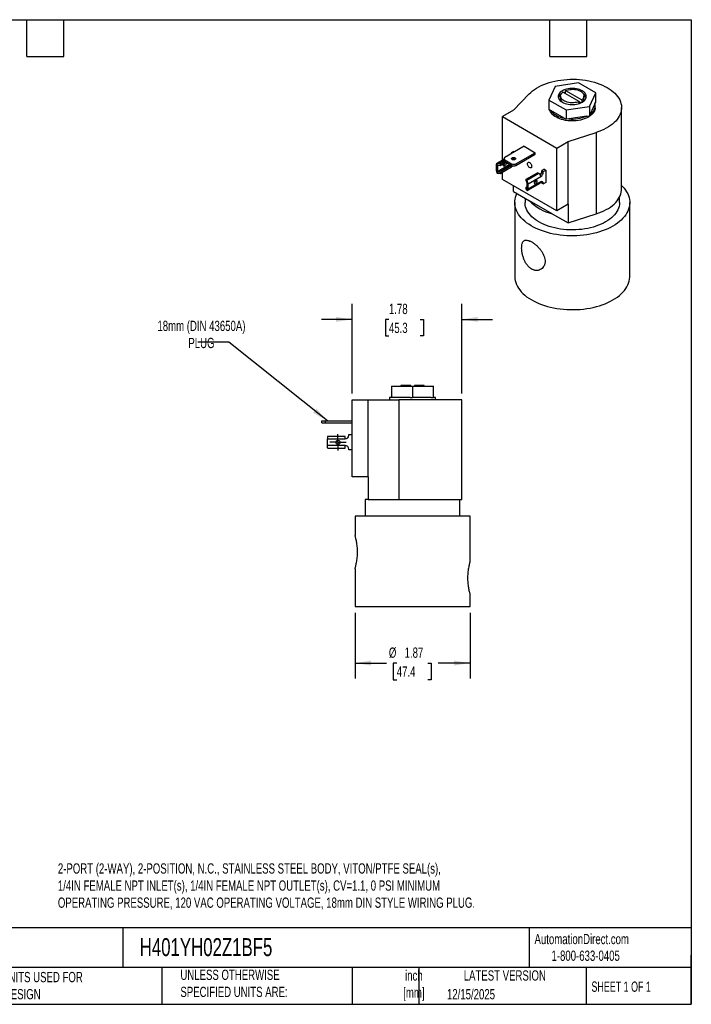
# Model space of a CAD drawing. Header units: inches. Extents: x 0.5 to 21.5, y 0.5 to 16.5.
# Tile 2 of 2: x 10.6 to 21.5, y 0.5 to 16.5. Entities that reach past the tile are written whole.
import ezdxf

# ---------------------------------------------------------------- set-up
doc = ezdxf.new("R2010")
doc.units = ezdxf.units.IN
doc.header["$LTSCALE"] = 2
doc.header["$MEASUREMENT"] = 0
doc.linetypes.add('SLD-Center', pattern=[0.75, 0.6, -0.05, 0.05, -0.05])
doc.linetypes.add('SLD-Solid', pattern=[0])
doc.layers.add('CENTER', color=40, linetype='SLD-Center')
doc.layers.add('DIMENSIONS', color=140, linetype='SLD-Solid', lineweight=25)
doc.layers.add('TEXT', color=140, linetype='SLD-Solid', lineweight=25)
doc.styles.add('SLDTEXTSTYLE0', font='TXT', dxfattribs={"width": 0.7})
doc.styles.add('SLDTEXTSTYLE1', font='TXT', dxfattribs={"width": 0.65})
doc.dimstyles.new('SLDDIMSTYLE1', dxfattribs={"dimtxt": 0.169922, "dimasz": 0.26, "dimexe": 0, "dimexo": 0.0625, "dimgap": 0.04248, "dimtad": 0, "dimtih": 1, "dimtoh": 1, "dimrnd": 1e-09, "dimzin": 12, "dimdsep": 46, "dimtxsty": 'SLDTEXTSTYLE0', "dimsah": 1, "dimcen": 0.09, "dimadec": 0, "dimazin": 3, "dimtfac": 1, "dimtofl": 0, "dimtmove": 0, "dimatfit": 3, "dimfxl": 0, "dimfrac": 2, "dimtolj": 1, "dimtzin": 12, "dimarcsym": 0})
doc.dimstyles.new('SLDDIMSTYLE3', dxfattribs={"dimtxt": 0.169922, "dimasz": 0.26, "dimexe": 0, "dimexo": 0.0625, "dimgap": 0.04248, "dimtad": 0, "dimtih": 1, "dimtoh": 1, "dimrnd": 1e-09, "dimzin": 12, "dimdsep": 46, "dimtxsty": 'SLDTEXTSTYLE0', "dimsah": 1, "dimcen": 0.09, "dimadec": 0, "dimazin": 3, "dimtfac": 1, "dimtmove": 0, "dimatfit": 0, "dimfxl": 0, "dimfrac": 2, "dimtolj": 1, "dimtzin": 12, "dimarcsym": 0})
doc.dimstyles.new('SLDDIMSTYLE4', dxfattribs={"dimtxt": 0.18, "dimasz": 0.26, "dimexe": 0, "dimexo": 0.0625, "dimgap": 0, "dimtad": 0, "dimtih": 1, "dimtoh": 1, "dimdec": 0, "dimrnd": 1e-09, "dimzin": 0, "dimdsep": 46, "dimtxsty": 'Standard', "dimsah": 1, "dimcen": 0.09, "dimadec": 0, "dimazin": 0, "dimtfac": 0.26, "dimtdec": 0, "dimtofl": 0, "dimtmove": 0, "dimatfit": 3, "dimfxl": 0, "dimfrac": 2, "dimtolj": 1, "dimtzin": 0, "dimarcsym": 0})

# ---------------------------------------------------------------- blocks, each defined once
blk = doc.blocks.new('_D_6')
at = {"layer": 'DIMENSIONS'}
for p, q in [((15.988, 10.424), (15.988, 11.88)), ((17.77, 10.424), (17.77, 11.88)), ((15.988, 11.63), (15.488, 11.63)), ((16.586, 11.63), (16.529, 11.63)), ((16.529, 11.63), (16.529, 11.36)), ((17.091, 11.63), (17.148, 11.63)), ((17.148, 11.63), (17.148, 11.36)), ((17.77, 11.63), (18.27, 11.63)), ((16.529, 11.36), (16.586, 11.36)), ((17.148, 11.36), (17.091, 11.36))]:
    blk.add_line(p, q, dxfattribs=at)
for points in [[(15.988, 11.63), (15.728, 11.67), (15.728, 11.59)], [(17.77, 11.63), (18.03, 11.59), (18.03, 11.67)]]:
    blk.add_solid(points, dxfattribs=at)
at = {"layer": 'DIMENSIONS', "char_height": 0.1667, "attachment_point": 1, "style": 'SLDTEXTSTYLE0'}
for s, insert in [('1.78', (16.586, 11.883)), ('45.3', (16.586, 11.575))]:
    blk.add_mtext(s, dxfattribs=dict(at, insert=insert))
blk = doc.blocks.new('_D_7')
at = {"layer": 'DIMENSIONS'}
for p, q in [((16.036, 6.864), (16.036, 5.795)), ((17.904, 6.864), (17.904, 5.795)), ((16.036, 6.045), (16.547, 6.045)), ((16.713, 6.045), (16.656, 6.045)), ((16.656, 6.045), (16.656, 5.775)), ((17.218, 6.045), (17.275, 6.045)), ((17.275, 6.045), (17.275, 5.775)), ((17.904, 6.045), (17.384, 6.045)), ((16.656, 5.775), (16.713, 5.775)), ((17.275, 5.775), (17.218, 5.775))]:
    blk.add_line(p, q, dxfattribs=at)
for points in [[(16.036, 6.045), (16.296, 6.005), (16.296, 6.085)], [(17.904, 6.045), (17.644, 6.085), (17.644, 6.005)]]:
    blk.add_solid(points, dxfattribs=at)
at = {"layer": 'DIMENSIONS', "char_height": 0.1667, "attachment_point": 1, "style": 'SLDTEXTSTYLE0'}
for s, insert in [('%%c', (16.585, 6.298)), ('1.87', (16.841, 6.298)), ('47.4', (16.713, 5.99))]:
    blk.add_mtext(s, dxfattribs=dict(at, insert=insert))
blk = doc.blocks.new('SW_CENTERMARKSYMBOL_2')
at = {"layer": 'CENTER', "color": 0}
for p, q in [((-0.1, 0), (-0.1335, 0)), ((0, 0), (-0.1, 0)), ((0, 0.1), (0, 0.1335)), ((0, 0), (0, 0.1)), ((0, 0), (0, -0.1)), ((0, 0), (0.1, 0)), ((0.1, 0), (0.1335, 0)), ((0, -0.1), (0, -0.1335))]:
    blk.add_line(p, q, dxfattribs=at)

msp = doc.modelspace()

# ---------------------------------------------------------------- linework, layer by layer
for p, q in [((19.288, 15.413), (19.186, 15.194)), ((19.667, 15.472), (19.288, 15.413)), ((19.946, 15.311), (19.667, 15.472)), ((18.613, 15.031), (18.866, 15.294)), ((19.376, 15.259), (19.376, 15.21)), ((19.677, 15.17), (19.412, 15.323)), ((19.454, 15.299), (19.454, 15.348)), ((19.454, 15.348), (19.72, 15.195)), ((19.756, 15.21), (19.756, 15.259)), ((19.844, 15.092), (19.946, 15.311)), ((19.946, 15.159), (19.946, 15.311)), ((19.186, 15.194), (19.464, 15.033)), ((19.186, 15.194), (19.186, 15.042)), ((19.217, 15.024), (19.186, 15.042)), ((19.464, 15.033), (19.844, 15.092)), ((19.677, 15.17), (19.711, 15.151)), ((19.677, 15.138), (19.677, 15.17)), ((19.72, 15.195), (19.72, 15.155)), ((19.844, 15.092), (19.844, 14.94)), ((19.934, 15.135), (19.855, 14.965)), ((19.934, 15.135), (19.946, 15.159)), ((19.939, 15.07), (19.939, 15.101)), ((20.366, 13.748), (20.366, 15.07)), ((18.613, 15.031), (18.429, 14.925)), ((18.429, 14.925), (19.313, 14.414)), ((18.429, 14.211), (18.429, 14.925)), ((19.433, 14.899), (19.217, 15.024)), ((19.433, 14.899), (19.464, 14.881)), ((19.464, 15.033), (19.464, 14.881)), ((19.507, 14.888), (19.464, 14.881)), ((19.801, 14.934), (19.507, 14.888)), ((19.801, 14.934), (19.844, 14.94)), ((19.855, 14.965), (19.844, 14.94)), ((19.497, 14.521), (19.953, 14.666)), ((19.953, 14.666), (19.953, 13.344)), ((18.782, 14.443), (18.47, 14.263)), ((18.782, 14.443), (18.961, 14.339)), ((19.313, 14.414), (19.497, 14.521)), ((19.313, 13.394), (19.313, 14.414)), ((19.497, 13.5), (19.497, 14.521)), ((18.455, 14.242), (18.455, 14.216)), ((18.571, 14.327), (18.57, 14.321)), ((18.609, 14.359), (18.571, 14.337)), ((18.571, 14.337), (18.585, 14.329)), ((18.571, 14.337), (18.571, 14.327)), ((18.571, 14.327), (18.576, 14.324)), ((18.609, 14.359), (18.623, 14.351)), ((18.649, 14.159), (18.961, 14.339)), ((18.649, 14.133), (18.961, 14.313)), ((18.961, 14.313), (18.961, 14.339)), ((18.326, 14.137), (18.326, 14.05)), ((18.455, 14.226), (18.335, 14.156)), ((18.345, 14.008), (18.345, 14.158)), ((18.351, 14.035), (18.55, 14.15)), ((18.357, 14.132), (18.351, 14.129)), ((18.351, 14.129), (18.351, 14.035)), ((18.555, 14.143), (18.357, 14.029)), ((18.393, 14.126), (18.357, 14.132)), ((18.361, 14.157), (18.456, 14.212)), ((18.393, 14.151), (18.361, 14.157)), ((18.47, 14.196), (18.393, 14.151)), ((18.492, 14.183), (18.393, 14.126)), ((18.393, 14.151), (18.393, 14.126)), ((18.579, 14.129), (18.393, 14.022)), ((18.579, 14.104), (18.393, 13.997)), ((18.47, 14.222), (18.578, 14.159)), ((18.47, 14.222), (18.47, 14.196)), ((18.47, 14.196), (18.578, 14.133)), ((18.555, 14.143), (18.579, 14.129)), ((18.571, 14.138), (18.571, 14.134)), ((18.578, 14.133), (18.578, 14.159)), ((18.579, 14.104), (18.579, 14.129)), ((18.579, 14.128), (18.593, 14.12)), ((18.593, 14.127), (18.593, 14.12)), ((18.593, 14.12), (18.604, 14.125)), ((18.632, 14.23), (18.632, 14.226)), ((18.649, 14.159), (18.649, 14.133)), ((18.357, 14.029), (18.393, 14.022)), ((18.393, 13.997), (18.361, 14.003)), ((18.393, 14.022), (18.393, 13.997)), ((18.429, 13.904), (18.429, 14.018)), ((18.817, 13.906), (19.003, 14.014)), ((19.024, 14.001), (18.827, 13.888)), ((18.851, 13.834), (19.053, 13.951)), ((19.024, 14.001), (19.003, 14.014)), ((19.111, 14.069), (19.073, 14.047)), ((19.073, 14.047), (19.096, 14.034)), ((19.073, 14.038), (19.073, 14.047)), ((19.096, 14.025), (19.073, 14.038)), ((19.096, 14.034), (19.134, 14.056)), ((19.096, 14.025), (19.096, 14.034)), ((19.111, 14.069), (19.134, 14.056)), ((19.134, 14.056), (19.134, 13.852)), ((19.313, 13.394), (18.429, 13.904)), ((18.613, 13.708), (18.613, 13.798)), ((18.817, 13.881), (18.817, 13.906)), ((18.817, 13.906), (18.827, 13.888)), ((18.828, 13.86), (18.817, 13.881)), ((18.817, 13.777), (18.83, 13.785)), ((18.817, 13.752), (18.817, 13.777)), ((18.828, 13.757), (18.817, 13.777)), ((18.83, 13.758), (18.83, 13.852)), ((18.832, 13.876), (18.832, 13.726)), ((18.842, 13.728), (19.045, 13.845)), ((19.053, 13.864), (18.851, 13.747)), ((18.851, 13.747), (18.851, 13.834)), ((18.948, 13.853), (18.965, 13.862)), ((19.073, 13.852), (19.096, 13.839)), ((19.073, 13.843), (19.073, 13.852)), ((19.073, 13.843), (19.096, 13.83)), ((19.134, 13.852), (19.096, 13.83)), ((19.096, 13.83), (19.096, 13.839)), ((18.613, 13.708), (18.871, 13.559)), ((18.798, 13.601), (18.798, 13.527)), ((18.827, 13.733), (18.817, 13.752)), ((18.828, 13.757), (18.83, 13.758)), ((20.333, 13.527), (20.333, 13.617)), ((18.632, 13.527), (18.632, 12.327)), ((19.239, 13.347), (18.871, 13.559)), ((19.497, 13.5), (19.313, 13.394)), ((19.497, 13.5), (19.497, 13.198)), ((20.5, 12.327), (20.5, 13.527)), ((19.239, 13.347), (19.497, 13.198)), ((19.497, 13.198), (19.953, 13.344)), ((16.629, 10.547), (16.629, 10.361)), ((16.629, 10.547), (16.97, 10.547)), ((16.78, 10.555), (16.78, 10.547)), ((16.94, 10.555), (16.78, 10.555)), ((16.94, 10.547), (16.94, 10.555)), ((16.97, 10.547), (16.97, 10.361)), ((16.97, 10.547), (17.31, 10.547)), ((17.16, 10.555), (17, 10.555)), ((17, 10.555), (17, 10.547)), ((17.16, 10.547), (17.16, 10.555)), ((17.31, 10.361), (17.31, 10.547)), ((15.988, 9.074), (15.988, 10.324)), ((15.988, 10.324), (16.248, 10.324)), ((16.248, 9.074), (16.248, 10.324)), ((16.248, 10.324), (16.749, 10.324)), ((16.597, 10.361), (16.597, 10.324)), ((16.629, 10.361), (16.597, 10.361)), ((16.667, 10.361), (16.629, 10.361)), ((16.931, 10.361), (16.667, 10.361)), ((16.749, 10.324), (16.749, 8.704)), ((17.77, 10.324), (16.749, 10.324)), ((16.931, 10.361), (16.97, 10.361)), ((17.008, 10.361), (16.97, 10.361)), ((17.272, 10.361), (17.008, 10.361)), ((17.272, 10.361), (17.31, 10.361)), ((17.343, 10.361), (17.31, 10.361)), ((17.343, 10.324), (17.343, 10.361)), ((17.77, 8.704), (17.77, 10.324)), ((15.497, 9.951), (15.497, 9.983)), ((15.497, 9.983), (15.547, 9.983)), ((15.497, 9.951), (15.547, 9.951)), ((15.547, 9.983), (15.547, 9.951)), ((15.547, 9.983), (15.988, 9.983)), ((15.547, 9.951), (15.988, 9.951)), ((15.588, 9.725), (15.588, 9.687)), ((15.588, 9.58), (15.588, 9.687)), ((15.588, 9.687), (15.874, 9.687)), ((15.874, 9.728), (15.595, 9.728)), ((15.874, 9.687), (15.874, 9.728)), ((15.934, 9.747), (15.934, 9.758)), ((15.934, 9.758), (15.988, 9.758)), ((15.874, 9.58), (15.588, 9.58)), ((15.588, 9.541), (15.588, 9.58)), ((15.595, 9.539), (15.874, 9.539)), ((15.874, 9.539), (15.874, 9.58)), ((15.934, 9.508), (15.934, 9.52)), ((15.988, 9.508), (15.934, 9.508)), ((16.248, 9.074), (15.988, 9.074)), ((16.248, 9.074), (16.248, 8.704)), ((16.202, 8.704), (16.202, 8.434)), ((16.248, 8.704), (16.202, 8.704)), ((16.248, 8.704), (16.749, 8.704)), ((16.749, 8.704), (17.77, 8.704)), ((17.737, 8.434), (17.737, 8.704)), ((16.036, 8.434), (16.036, 8.119)), ((16.97, 8.434), (16.036, 8.434)), ((17.904, 8.434), (16.97, 8.434)), ((17.904, 7.697), (17.904, 8.434)), ((16.036, 7.579), (16.036, 6.964)), ((17.904, 6.964), (17.904, 7.158)), ((16.036, 6.964), (16.97, 6.964)), ((16.97, 6.964), (17.904, 6.964))]:
    msp.add_line(p, q)
at = {"flags": 128}
for points in [[(18.866, 15.294), (18.892, 15.319), (18.921, 15.344), (18.952, 15.367), (18.986, 15.389), (19.023, 15.41), (19.061, 15.429), (19.102, 15.447), (19.144, 15.463), (19.189, 15.478), (19.234, 15.491), (19.282, 15.502), (19.33, 15.512), (19.379, 15.519), (19.429, 15.525), (19.48, 15.53), (19.53, 15.532), (19.581, 15.532), (19.632, 15.531), (19.683, 15.527), (19.733, 15.522), (19.783, 15.515), (19.832, 15.506), (19.879, 15.495), (19.925, 15.483), (19.97, 15.469), (20.013, 15.453), (20.055, 15.436), (20.094, 15.417), (20.131, 15.397), (20.166, 15.375), (20.199, 15.353), (20.229, 15.329), (20.256, 15.304), (20.28, 15.278), (20.302, 15.251), (20.32, 15.224), (20.336, 15.196), (20.348, 15.167), (20.357, 15.138), (20.363, 15.109), (20.366, 15.08), (20.365, 15.05), (20.361, 15.021), (20.354, 14.992), (20.344, 14.963), (20.33, 14.934), (20.314, 14.906), (20.294, 14.879), (20.271, 14.853), (20.246, 14.827), (20.218, 14.803), (20.187, 14.779), (20.153, 14.757), (20.117, 14.736), (20.079, 14.716), (20.039, 14.698), (19.997, 14.681), (19.953, 14.666)], [(19.727, 15.159), (19.745, 15.171), (19.761, 15.184), (19.774, 15.198), (19.783, 15.213), (19.79, 15.229), (19.793, 15.245), (19.793, 15.26), (19.79, 15.276), (19.783, 15.292), (19.774, 15.307), (19.761, 15.321), (19.745, 15.334), (19.727, 15.346), (19.706, 15.356), (19.684, 15.365), (19.659, 15.373), (19.634, 15.378), (19.607, 15.382), (19.58, 15.384), (19.552, 15.384), (19.525, 15.382), (19.498, 15.378), (19.472, 15.373), (19.448, 15.365), (19.425, 15.356), (19.405, 15.346), (19.386, 15.334), (19.371, 15.321), (19.358, 15.307), (19.348, 15.292), (19.341, 15.276), (19.338, 15.26), (19.338, 15.245), (19.341, 15.229), (19.348, 15.213), (19.358, 15.198), (19.371, 15.184), (19.386, 15.171), (19.405, 15.159), (19.425, 15.149), (19.448, 15.14), (19.472, 15.132), (19.498, 15.127), (19.525, 15.123), (19.552, 15.121), (19.58, 15.121), (19.607, 15.123), (19.634, 15.127), (19.659, 15.132), (19.684, 15.14), (19.706, 15.149), (19.727, 15.159)], [(19.454, 15.348), (19.476, 15.356), (19.499, 15.362), (19.524, 15.366), (19.549, 15.368), (19.574, 15.369), (19.6, 15.367), (19.625, 15.363), (19.648, 15.358), (19.67, 15.351), (19.691, 15.342), (19.709, 15.331), (19.724, 15.319), (19.737, 15.307), (19.746, 15.293), (19.753, 15.279), (19.756, 15.264), (19.755, 15.249), (19.751, 15.235), (19.744, 15.221), (19.733, 15.207), (19.72, 15.195)], [(19.677, 15.17), (19.656, 15.162), (19.632, 15.156), (19.608, 15.152), (19.583, 15.15), (19.557, 15.149), (19.532, 15.151), (19.507, 15.155), (19.483, 15.16), (19.461, 15.168), (19.441, 15.176), (19.423, 15.187), (19.407, 15.199), (19.395, 15.211), (19.385, 15.225), (19.379, 15.239), (19.376, 15.254), (19.376, 15.269), (19.38, 15.283), (19.388, 15.297), (19.398, 15.311), (19.412, 15.323)], [(19.427, 15.315), (19.448, 15.323), (19.454, 15.325)], [(19.939, 15.07), (19.937, 15.053), (19.933, 15.033), (19.925, 15.013), (19.914, 14.994), (19.9, 14.975), (19.884, 14.958), (19.864, 14.941), (19.842, 14.925), (19.817, 14.911), (19.79, 14.898), (19.761, 14.887), (19.73, 14.877), (19.698, 14.869), (19.665, 14.863), (19.631, 14.858), (19.596, 14.856), (19.561, 14.855), (19.526, 14.856), (19.492, 14.859), (19.458, 14.864), (19.425, 14.871), (19.393, 14.879), (19.363, 14.89), (19.335, 14.901), (19.308, 14.915), (19.284, 14.929), (19.262, 14.945), (19.243, 14.962), (19.227, 14.98), (19.214, 14.999), (19.204, 15.018), (19.198, 15.035)], [(18.588, 14.254), (18.596, 14.258), (18.606, 14.26), (18.616, 14.26), (18.626, 14.258), (18.634, 14.254), (18.641, 14.25), (18.644, 14.244), (18.644, 14.238), (18.641, 14.232), (18.634, 14.227), (18.626, 14.224), (18.616, 14.222), (18.606, 14.222), (18.596, 14.224), (18.588, 14.227), (18.582, 14.232), (18.579, 14.238), (18.579, 14.244), (18.582, 14.25), (18.588, 14.254)], [(18.345, 14.158), (18.341, 14.158), (18.337, 14.157), (18.334, 14.155), (18.331, 14.153), (18.329, 14.15), (18.327, 14.146), (18.326, 14.142), (18.326, 14.137)], [(18.493, 14.164), (18.492, 14.154), (18.488, 14.145), (18.483, 14.136), (18.476, 14.128), (18.469, 14.122), (18.462, 14.12), (18.455, 14.12), (18.45, 14.123), (18.447, 14.128), (18.445, 14.136), (18.447, 14.145), (18.45, 14.155), (18.453, 14.161)], [(18.907, 14.118), (18.905, 14.108), (18.902, 14.1), (18.896, 14.095), (18.889, 14.093), (18.88, 14.094), (18.871, 14.098), (18.862, 14.104), (18.854, 14.113), (18.846, 14.124), (18.841, 14.136), (18.837, 14.147), (18.836, 14.159), (18.837, 14.168), (18.841, 14.176), (18.846, 14.181), (18.854, 14.184), (18.862, 14.183), (18.871, 14.179), (18.88, 14.172), (18.889, 14.163), (18.896, 14.153), (18.902, 14.141), (18.905, 14.129), (18.907, 14.118)], [(18.947, 13.846), (18.949, 13.839), (18.952, 13.833), (18.957, 13.83), (18.964, 13.83), (18.971, 13.833), (18.978, 13.838), (18.985, 13.846), (18.99, 13.855), (18.994, 13.865), (18.995, 13.874), (18.994, 13.881), (18.99, 13.887), (18.985, 13.89), (18.978, 13.89), (18.971, 13.887), (18.964, 13.882), (18.957, 13.874), (18.952, 13.865), (18.949, 13.855), (18.947, 13.846)], [(20.366, 13.805), (20.382, 13.789), (20.408, 13.761), (20.43, 13.732), (20.449, 13.702), (20.466, 13.672), (20.479, 13.641), (20.489, 13.61), (20.495, 13.579), (20.499, 13.547), (20.5, 13.515), (20.497, 13.484), (20.491, 13.452), (20.481, 13.421), (20.469, 13.39), (20.454, 13.36), (20.435, 13.33), (20.414, 13.301), (20.389, 13.273), (20.362, 13.245), (20.332, 13.219), (20.299, 13.193), (20.264, 13.169), (20.226, 13.146)], [(20.226, 13.146), (20.186, 13.124), (20.144, 13.104), (20.1, 13.085), (20.054, 13.068), (20.007, 13.052), (19.958, 13.038), (19.907, 13.025), (19.856, 13.015), (19.803, 13.006), (19.75, 12.999), (19.696, 12.993), (19.641, 12.99), (19.586, 12.988), (19.531, 12.988), (19.477, 12.99), (19.422, 12.994), (19.368, 13), (19.315, 13.008), (19.263, 13.017), (19.211, 13.028), (19.161, 13.041), (19.113, 13.056), (19.066, 13.072), (19.02, 13.09), (18.977, 13.109), (18.935, 13.129), (18.896, 13.152), (18.859, 13.175), (18.824, 13.199), (18.792, 13.225), (18.763, 13.252), (18.736, 13.28), (18.712, 13.308), (18.691, 13.337), (18.674, 13.367), (18.659, 13.398), (18.647, 13.429), (18.639, 13.46), (18.634, 13.492), (18.632, 13.523), (18.633, 13.555), (18.637, 13.586), (18.645, 13.618), (18.656, 13.649), (18.668, 13.676)], [(18.832, 13.726), (18.836, 13.726), (18.84, 13.727), (18.843, 13.729), (18.846, 13.731), (18.848, 13.734), (18.85, 13.738), (18.851, 13.742), (18.851, 13.747)], [(19.953, 13.344), (19.997, 13.359), (20.039, 13.375), (20.079, 13.394), (20.117, 13.413), (20.153, 13.434), (20.187, 13.456), (20.218, 13.48), (20.246, 13.504), (20.271, 13.53), (20.294, 13.556), (20.314, 13.584), (20.33, 13.611), (20.344, 13.64), (20.354, 13.669), (20.361, 13.698), (20.365, 13.727), (20.366, 13.748)], [(20.108, 13.214), (20.072, 13.194), (20.034, 13.176), (19.993, 13.159), (19.951, 13.144), (19.908, 13.13), (19.862, 13.119), (19.816, 13.108), (19.768, 13.1), (19.72, 13.093), (19.671, 13.088), (19.622, 13.085), (19.572, 13.084), (19.522, 13.085), (19.473, 13.087), (19.424, 13.092), (19.375, 13.098), (19.327, 13.106), (19.281, 13.116), (19.235, 13.127), (19.191, 13.14), (19.148, 13.155), (19.108, 13.172), (19.069, 13.19), (19.032, 13.209), (18.997, 13.229), (18.965, 13.251), (18.935, 13.274), (18.908, 13.298), (18.884, 13.323), (18.863, 13.349), (18.844, 13.376), (18.829, 13.403), (18.817, 13.431), (18.807, 13.459), (18.801, 13.488), (18.798, 13.516), (18.798, 13.527)], [(20.333, 13.527), (20.333, 13.524), (20.331, 13.495), (20.326, 13.466), (20.318, 13.438), (20.306, 13.41), (20.291, 13.383), (20.274, 13.356), (20.253, 13.33), (20.229, 13.305), (20.203, 13.28), (20.174, 13.257), (20.142, 13.235), (20.108, 13.214)], [(18.632, 12.327), (18.632, 12.323), (18.634, 12.291), (18.639, 12.26), (18.647, 12.228), (18.659, 12.198), (18.674, 12.167), (18.691, 12.137), (18.712, 12.108), (18.736, 12.079), (18.763, 12.052), (18.792, 12.025), (18.824, 11.999), (18.859, 11.975), (18.896, 11.951), (18.935, 11.929), (18.977, 11.908), (19.02, 11.889), (19.066, 11.872), (19.113, 11.855), (19.161, 11.841), (19.211, 11.828), (19.263, 11.817), (19.315, 11.807), (19.368, 11.8), (19.422, 11.794), (19.477, 11.79), (19.531, 11.788), (19.586, 11.788), (19.641, 11.789), (19.696, 11.793), (19.75, 11.798), (19.803, 11.805), (19.856, 11.814), (19.907, 11.825), (19.958, 11.837), (20.007, 11.852), (20.054, 11.867), (20.1, 11.885), (20.144, 11.904), (20.186, 11.924), (20.226, 11.946)], [(20.226, 11.946), (20.264, 11.969), (20.299, 11.993), (20.332, 12.018), (20.362, 12.045), (20.389, 12.072), (20.414, 12.101), (20.435, 12.13), (20.454, 12.159), (20.469, 12.19), (20.481, 12.221), (20.491, 12.252), (20.497, 12.283), (20.5, 12.315), (20.5, 12.327)]]:
    msp.add_lwpolyline(points, dxfattribs=at)
msp.add_circle((15.758, 9.633), 0.0335)
for centre, radius, start, end in [((19.449, 15.196), 0.114, 125.505, 161.9663), ((19.447, 15.211), 0.0714, 180.9361, 216.2971), ((19.683, 15.212), 0.0724, 323.9625, 358.8043), ((19.685, 15.198), 0.111, 17.6447, 54.884), ((19.777, 15.105), 0.16, 299.3838, 10.8193), ((19.484, 15.237), 0.342, 218.6663, 261.339), ((19.568, 15.469), 0.584, 264.0326, 293.5535), ((18.478, 14.242), 0.0218, 110.7834, 249.2166), ((18.42, 14.178), 0.0503, 300.48, 350.5762), ((18.48, 14.219), 0.0251, 185.6948, 245.6253), ((18.477, 14.166), 0.016, 352.9018, 58.5049), ((18.56, 14.151), 0.00942, 191.0274, 237.0094), ((18.614, 14.228), 0.0769, 242.6097, 297.3903), ((18.614, 14.202), 0.0769, 242.6097, 297.3903), ((18.611, 14.185), 0.0489, 60.5627, 119.4373), ((18.39, 14.053), 0.064, 182.8696, 224.6515), ((18.99, 13.948), 0.063, 2.6055, 57.3945), ((18.98, 14.042), 0.0929, 315.3694, 357.3024), ((19.003, 14.029), 0.0922, 302.6055, 357.3945), ((18.787, 13.831), 0.064, 2.8696, 44.6515), ((18.923, 13.888), 0.0494, 300.0051, 0.0003), ((19.033, 13.861), 0.0202, 305.0133, 6.2988), ((19.07, 13.843), 0.0262, 350.786, 129.2033), ((19.034, 13.854), 0.0388, 358.038, 23.9953), ((19.396, 14.042), 0.713, 222.662, 257.3434), ((15.874, 9.747), 0.06, 270, 0), ((15.874, 9.52), 0.06, 0, 90)]:
    msp.add_arc(centre, radius, start, end)
for centre, major_axis, ratio, start_param, end_param in [((18.361, 14.124), (0.0419, -0.0174), 0.710668, 1.857688, 2.231977), ((18.357, 14.127), (0.00613, -0.00255), 0.710668, 1.857688, 3.428484), ((18.361, 14.036), (0.0419, -0.0174), 0.710668, 4.624991, 4.99928), ((18.357, 14.034), (0.00613, -0.00255), 0.710668, 3.428484, 4.99928), ((18.827, 13.854), (-0.0092, 0.0418), 0.260745, 5.205778, 5.580067), ((18.828, 13.856), (-0.00135, 0.00612), 0.260745, 4.009271, 5.580067), ((18.827, 13.767), (-0.0092, 0.0418), 0.260745, 2.438475, 2.812764), ((18.828, 13.762), (-0.00135, 0.00612), 0.260745, 2.438475, 4.009271), ((15.595, 9.687), (0, 0.041), 0.506667, 0, 0.374289), ((15.595, 9.58), (0, 0.041), 0.506667, 2.767303, 3.141593)]:
    msp.add_ellipse(centre, major_axis=major_axis, ratio=ratio, start_param=start_param, end_param=end_param)
for points, knots in [([(18.779, 12.611), (18.786, 12.594), (18.793, 12.578), (18.805, 12.555), (18.81, 12.548), (18.819, 12.533), (18.824, 12.526), (18.838, 12.506), (18.849, 12.494), (18.871, 12.471), (18.883, 12.462), (18.908, 12.446), (18.921, 12.439), (18.94, 12.432), (18.947, 12.43), (18.96, 12.427), (18.966, 12.426), (18.979, 12.425), (18.985, 12.425), (18.998, 12.425), (19.004, 12.426), (19.023, 12.429), (19.034, 12.433), (19.056, 12.444), (19.067, 12.451), (19.085, 12.467), (19.093, 12.477), (19.103, 12.493), (19.106, 12.498), (19.112, 12.51), (19.116, 12.523), (19.119, 12.536), (19.122, 12.549), (19.123, 12.556), (19.124, 12.578), (19.123, 12.592), (19.119, 12.622), (19.115, 12.638), (19.104, 12.668), (19.097, 12.684), (19.085, 12.706), (19.081, 12.714), (19.072, 12.729), (19.067, 12.736), (19.052, 12.757), (19.041, 12.771), (19.017, 12.798), (19.005, 12.811), (18.986, 12.829), (18.98, 12.834), (18.967, 12.846), (18.96, 12.851), (18.941, 12.866), (18.928, 12.875), (18.909, 12.887), (18.903, 12.89), (18.89, 12.897), (18.884, 12.9), (18.866, 12.908), (18.855, 12.912), (18.834, 12.917), (18.824, 12.918), (18.81, 12.918), (18.806, 12.917), (18.798, 12.916), (18.794, 12.914), (18.783, 12.909), (18.776, 12.905), (18.768, 12.895), (18.765, 12.892), (18.76, 12.884), (18.758, 12.88), (18.752, 12.866), (18.749, 12.856), (18.746, 12.838), (18.745, 12.832), (18.744, 12.819), (18.743, 12.806), (18.743, 12.791), (18.743, 12.776), (18.744, 12.769), (18.746, 12.745), (18.748, 12.729), (18.754, 12.695), (18.758, 12.678), (18.767, 12.644), (18.773, 12.628), (18.779, 12.611)], [0, 0, 0, 0, 0.03125, 0.03125, 0.046875, 0.046875, 0.0625, 0.0625, 0.09375, 0.09375, 0.125, 0.125, 0.15625, 0.15625, 0.171875, 0.171875, 0.1875, 0.1875, 0.203125, 0.203125, 0.21875, 0.21875, 0.25, 0.25, 0.28125, 0.28125, 0.3125, 0.3125, 0.328125, 0.328125, 0.34375, 0.359375, 0.359375, 0.375, 0.375, 0.40625, 0.40625, 0.4375, 0.4375, 0.46875, 0.46875, 0.484375, 0.484375, 0.5, 0.5, 0.53125, 0.53125, 0.5625, 0.5625, 0.578125, 0.578125, 0.59375, 0.59375, 0.625, 0.625, 0.640625, 0.640625, 0.65625, 0.65625, 0.6875, 0.6875, 0.71875, 0.71875, 0.734375, 0.734375, 0.75, 0.75, 0.78125, 0.78125, 0.796875, 0.796875, 0.8125, 0.8125, 0.84375, 0.84375, 0.859375, 0.859375, 0.875, 0.890625, 0.890625, 0.90625, 0.90625, 0.9375, 0.9375, 0.96875, 0.96875, 1, 1, 1, 1]), ([(16.036, 7.579), (16.036, 7.579), (16.035, 7.578), (16.036, 7.582), (16.039, 7.592), (16.044, 7.61), (16.05, 7.634), (16.056, 7.664), (16.063, 7.699), (16.069, 7.739), (16.073, 7.783), (16.075, 7.828), (16.075, 7.874), (16.073, 7.917), (16.069, 7.959), (16.063, 7.998), (16.057, 8.033), (16.05, 8.064), (16.044, 8.089), (16.039, 8.107), (16.036, 8.118), (16.036, 8.118), (16.036, 8.119)], [0, 0, 0, 0, 0.00052, 0.053614, 0.104, 0.155792, 0.207274, 0.260146, 0.313496, 0.368383, 0.421756, 0.476785, 0.528336, 0.581424, 0.632386, 0.684743, 0.73725, 0.791207, 0.844907, 0.900229, 0.952723, 1, 1, 1, 1]), ([(17.903, 7.697), (17.903, 7.697), (17.904, 7.698), (17.902, 7.693), (17.899, 7.681), (17.894, 7.663), (17.888, 7.638), (17.882, 7.607), (17.875, 7.57), (17.869, 7.529), (17.866, 7.485), (17.864, 7.44), (17.864, 7.395), (17.867, 7.351), (17.871, 7.31), (17.877, 7.272), (17.884, 7.237), (17.89, 7.208), (17.896, 7.184), (17.901, 7.167), (17.903, 7.158), (17.903, 7.158), (17.903, 7.158)], [0, 0, 0, 0, 0.010762, 0.061363, 0.113427, 0.16422, 0.216386, 0.269045, 0.323167, 0.376858, 0.43218, 0.484523, 0.538476, 0.589375, 0.64171, 0.69343, 0.746552, 0.8, 0.855001, 0.908255, 0.963173, 1, 1, 1, 1])]:
    msp.add_open_spline(points, degree=3, knots=knots)
at = {"layer": 'TEXT'}
for p, q in [((0.5, 16.5), (21.5, 16.5)), ((10.7, 15.9), (10.7, 16.5)), ((11.3, 15.9), (11.3, 16.5)), ((19.2, 15.9), (19.2, 16.5)), ((19.8, 15.9), (19.8, 16.5)), ((21.5, 16.5), (21.5, 0.5)), ((10.7, 15.9), (11.3, 15.9)), ((19.2, 15.9), (19.8, 15.9)), ((21.5, 1.742), (0.5, 1.742)), ((12.264, 1.742), (12.264, 1.1)), ((18.864, 1.742), (18.864, 1.1)), ((21.5, 0.5), (21.5, 1.3)), ((21.5, 1.1), (0.5, 1.1)), ((12.896, 1.1), (12.896, 0.5)), ((15.986, 1.1), (15.986, 0.5)), ((17.072, 1.1), (17.072, 0.5)), ((19.791, 1.1), (19.791, 0.5)), ((0.5, 0.5), (21.5, 0.5))]:
    msp.add_line(p, q, dxfattribs=at)

# ---------------------------------------------------------------- block references
at = {"layer": 'CENTER'}
msp.add_blockref('SW_CENTERMARKSYMBOL_2', (15.758, 9.633), dxfattribs=at)

# ---------------------------------------------------------------- texts
at = {"layer": 'TEXT'}
for s, insert, char_height, attachment_point, style in [('18mm (DIN 43650A) ^JPLUG', (13.539, 11.608), 0.16667, 2, 'SLDTEXTSTYLE0'), ('2-PORT (2-WAY), 2-POSITION, N.C., STAINLESS STEEL BODY, VITON/PTFE SEAL(s), ^J1/4IN FEMALE NPT INLET(s), 1/4IN FEMALE NPT OUTLET(s), CV=1.1, 0 PSI MINIMUM ^JOPERATING PRESSURE, 120 VAC OPERATING VOLTAGE, 18mm DIN STYLE WIRING PLUG.', (11.206, 2.791), 0.166667, 1, 'SLDTEXTSTYLE0'), ('AutomationDirect.com', (18.952, 1.644), 0.16667, 1, 'SLDTEXTSTYLE0'), ('H401YH02Z1BF5', (12.536, 1.575), 0.29167, 1, 'SLDTEXTSTYLE0'), ('1-800-633-0405', (19.228, 1.373), 0.16667, 1, 'SLDTEXTSTYLE0'), ('INCH UNITS USED FOR ^JPART DESIGN', (9.868, 1.026), 0.16667, 1, 'SLDTEXTSTYLE0'), ('UNLESS OTHERWISE ^JSPECIFIED UNITS ARE:', (13.197, 1.063), 0.16667, 1, 'SLDTEXTSTYLE0'), ('inch^J[mm]', (16.991, 1.052), 0.1667, 2, 'SLDTEXTSTYLE0'), ('LATEST VERSION', (18.469, 1.052), 0.16667, 2, 'SLDTEXTSTYLE0'), ('SHEET 1 OF 1', (19.877, 0.87), 0.16667, 1, 'SLDTEXTSTYLE1'), ('12/15/2025', (17.529, 0.747), 0.1667, 1, 'SLDTEXTSTYLE0')]:
    msp.add_mtext(s, dxfattribs=dict(at, insert=insert, char_height=char_height, attachment_point=attachment_point, style=style))

# ---------------------------------------------------------------- dimensions: what is measured, and where the dimension line sits
at = {"layer": 'DIMENSIONS'}
dim = msp.add_linear_dim(base=(17.77, 11.63), p1=(15.988, 10.324), p2=(17.77, 10.324), dimstyle='SLDDIMSTYLE3', dxfattribs=at)
dim.commit()
dim.dimension.update_dxf_attribs({"geometry": '_D_6', "text_midpoint": (16.839, 11.63), "dimtype": 160})
dim = msp.add_linear_dim(base=(16.036, 6.045), p1=(17.904, 6.964), p2=(16.036, 6.964), text='%%c<>', dimstyle='SLDDIMSTYLE1', dxfattribs=at)
dim.commit()
dim.dimension.update_dxf_attribs({"geometry": '_D_7', "text_midpoint": (16.965, 6.045), "dimtype": 160})

# ---------------------------------------------------------------- leaders
at = {"layer": 'TEXT'}
msp.add_leader([(15.585, 9.983), (13.983, 11.258), (13.483, 11.258)], dimstyle='SLDDIMSTYLE4', dxfattribs=at)

doc.saveas('drawing.dxf')
